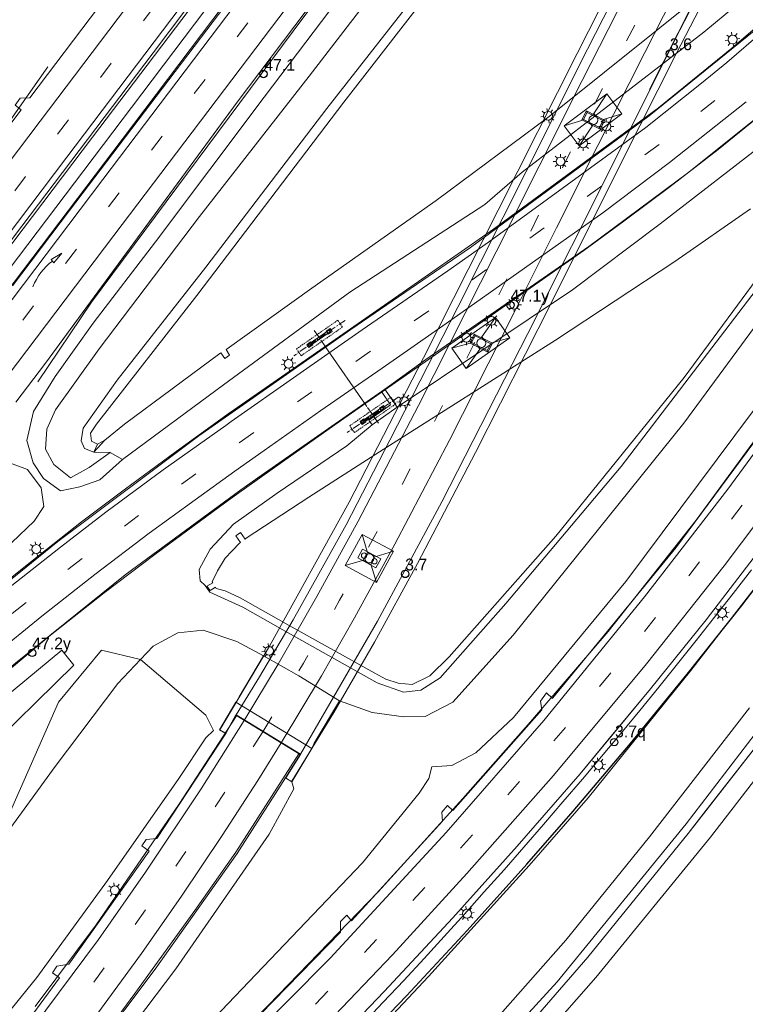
# Model space of a CAD drawing. Header units: metres. Extents: x 83575 to 86200, y 450600 to 453750.
# Tile 56 of 94: x 84977 to 85100, y 452133 to 452299. Entities that reach past the tile are written whole.
import ezdxf
from ezdxf.enums import TextEntityAlignment as Align

# ---------------------------------------------------------------- set-up
doc = ezdxf.new("R2010")
doc.units = ezdxf.units.M
for name, pattern in [('39strp', [12, 3, -9]), ('CENTER', [2, 1.25, -0.25, 0.25, -0.25]), ('DASHED2', [0.375, 0.25, -0.125])]:
    doc.linetypes.add(name, pattern=pattern)
for name, color, linetype, lineweight in [('bw-bs-portaal', 253, 'Continuous', 18), ('gr-bs-geleiderail', 253, 'geleiderail', 18), ('gw-bs-grondwerklijn', 253, 'Continuous', 18), ('kd-bs-kadastralegrens', 253, 'Continuous', 18), ('kw-bs-hamerstuk', 253, 'Continuous', 18), ('kw-bs-pijler', 253, 'Continuous', 18), ('kw-bs-poer', 253, 'Continuous', 18), ('kw-bs-viaduct', 253, 'Continuous', 18), ('mk-bs-39streep 0.15', 253, '39strp', 18), ('mk-bs-pijlverdrijf750', 253, 'Continuous', 18), ('mk-bs-streep 0.15', 253, 'Continuous', 18), ('vh-bs-randverharding', 253, 'Continuous', 18), ('wm-bs-hectometerbord text', 253, 'Continuous', 18), ('wm-bs-lichtmast', 253, 'Continuous', 18), ('wm-bs-lijnverlich', 253, 'lijnverlich', 18)]:
    doc.layers.add(name, color=color, linetype=linetype, lineweight=lineweight)
doc.layers.add('gv-bs-scherm ingemeten', color=7, linetype='scherm')
doc.styles.add('rtw_iso', font='iso-rtw.shx')
doc.linetypes.add('geleiderail', pattern='A,2,-1,[175,RTW.shx,S=0.5,R=0,X=0,Y=0],-1', length=4)
doc.linetypes.add('lijnverlich', pattern='A,0,-5,[22,RTW.shx,S=1,R=0,X=-0.625,Y=0],2.5,-0.5,[3,RTW.shx,S=0.5,R=0,X=0,Y=0],-0.5,2.5,[22,RTW.shx,S=1,R=180,X=0.625,Y=0],-5', length=16)
doc.linetypes.add('scherm', pattern='A,8,-2,[18,RTW.shx,S=1,R=0,X=0,Y=0],-2', length=12)

# ---------------------------------------------------------------- blocks, each defined once
blk = doc.blocks.new('poer SB40-flat-85')
h = blk.add_hatch()
h.set_pattern_fill('ACET-2D-ANSI31', color=252, angle=34.7134, style=0)
h.set_pattern_definition([(79.71335845, (-85036.8497, -452232.312), (-3.123967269, 0.566968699), [])])
h.paths.add_polyline_path([(-1.79, -1.24), (1.79, 1.24), (1.59, 1.53), (-1.99, -0.95)])
at = {"layer": 'bw-bs-portaal', "linetype": 'CENTER'}
for points in [[(4.22, 3.13), (-4.42, -2.85)], [(0.87, -1.25), (-1.07, 1.54)]]:
    blk.add_lwpolyline(points, dxfattribs=at)
at = {"layer": 'bw-bs-portaal', "linetype": 'DASHED2'}
blk.add_lwpolyline([(-3.19, -2.85), (3.79, 1.99), (3, 3.14), (-3.99, -1.7)], close=True, dxfattribs=at)
at = {"layer": 'bw-bs-portaal', "linetype": 'CENTER'}
for points in [[(1.39, 0.81), (1.04, 1.3), (1.7, 1.76), (2.04, 1.26), (1.39, 0.81)], [(-1.9, -1.47), (-2.24, -0.98), (-1.59, -0.52), (-1.24, -1.01), (-1.9, -1.47)]]:
    blk.add_lwpolyline(points, close=True, dxfattribs=at)
at = {"layer": 'bw-bs-portaal', "linetype": 'Continuous'}
blk.add_lwpolyline([(1.79, 1.24), (1.59, 1.53), (-1.99, -0.95), (-1.79, -1.24)], close=True, dxfattribs=at)
blk = doc.blocks.new('poer SB40-flat-86')
h = blk.add_hatch()
h.set_pattern_fill('ACET-2D-ANSI31', color=252, angle=34.7134, style=0)
h.set_pattern_definition([(79.71335845, (-85027.8536, -452245.2976), (-3.123967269, 0.566968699), [])])
h.paths.add_polyline_path([(-1.79, -1.24), (1.79, 1.24), (1.59, 1.53), (-1.99, -0.95)])
at = {"layer": 'bw-bs-portaal', "linetype": 'CENTER'}
for points in [[(4.22, 3.13), (-4.42, -2.85)], [(0.87, -1.25), (-1.07, 1.54)]]:
    blk.add_lwpolyline(points, dxfattribs=at)
at = {"layer": 'bw-bs-portaal', "linetype": 'DASHED2'}
blk.add_lwpolyline([(-3.19, -2.85), (3.79, 1.99), (3, 3.14), (-3.99, -1.7)], close=True, dxfattribs=at)
at = {"layer": 'bw-bs-portaal', "linetype": 'CENTER'}
for points in [[(1.39, 0.81), (1.04, 1.3), (1.7, 1.76), (2.04, 1.26), (1.39, 0.81)], [(-1.9, -1.47), (-2.24, -0.98), (-1.59, -0.52), (-1.24, -1.01), (-1.9, -1.47)]]:
    blk.add_lwpolyline(points, close=True, dxfattribs=at)
at = {"layer": 'bw-bs-portaal', "linetype": 'Continuous'}
blk.add_lwpolyline([(1.79, 1.24), (1.59, 1.53), (-1.99, -0.95), (-1.79, -1.24)], close=True, dxfattribs=at)
blk = doc.blocks.new('pijlvr-flat-9')
at = {"layer": 'mk-bs-pijlverdrijf750'}
for p, q in [((4.87, 5.66), (3.06, 4.62)), ((3.54, 4.05), (4.87, 5.66)), ((3.06, 4.62), (3.54, 4.05)), ((3.3, 4.34), (3.3, 4.34)), ((3.3, 4.34), (3.3, 4.34))]:
    blk.add_line(p, q, dxfattribs=at)
blk.add_arc((9.36, -3.7), 10.06, 126.9853, 158.4147, dxfattribs=at)
blk = doc.blocks.new('HMP1-flat-90')
at = {"color": 253}
blk.add_circle((0, 0), 0.625, dxfattribs=at)
blk = doc.blocks.new('HMP1-flat-91')
at = {"color": 253}
blk.add_circle((0, 0), 0.625, dxfattribs=at)
blk = doc.blocks.new('HMP1-flat-93')
at = {"color": 253}
blk.add_circle((0, 0), 0.625, dxfattribs=at)
blk = doc.blocks.new('HMP1-flat-94')
at = {"color": 253}
blk.add_circle((0, 0), 0.625, dxfattribs=at)
blk = doc.blocks.new('HMP1-flat-95')
at = {"color": 253}
blk.add_circle((0, 0), 0.625, dxfattribs=at)
blk = doc.blocks.new('HMP1-flat-96')
at = {"color": 253}
blk.add_circle((0, 0), 0.625, dxfattribs=at)
blk = doc.blocks.new('lantaarnpaal-flat-2')
at = {"layer": 'wm-bs-lichtmast'}
for p, q in [((-0.6, 0.45), (-1, 0.75)), ((-0.11, 0.74), (-0.18, 1.24)), ((0.45, 0.6), (0.75, 1)), ((1.24, 0.18), (0.74, 0.11)), ((-0.74, -0.11), (-1.24, -0.18)), ((-0.45, -0.6), (-0.75, -1)), ((0.11, -0.74), (0.18, -1.24)), ((0.6, -0.45), (1, -0.75))]:
    blk.add_line(p, q, dxfattribs=at)
blk.add_circle((0, 0), 0.75, dxfattribs=at)
blk = doc.blocks.new('lantaarnpaal-flat-3')
at = {"layer": 'wm-bs-lichtmast'}
for p, q in [((-0.6, 0.45), (-1, 0.75)), ((-0.11, 0.74), (-0.18, 1.24)), ((0.45, 0.6), (0.75, 1)), ((1.24, 0.18), (0.74, 0.11)), ((-0.74, -0.11), (-1.24, -0.18)), ((-0.45, -0.6), (-0.75, -1)), ((0.11, -0.74), (0.18, -1.24)), ((0.6, -0.45), (1, -0.75))]:
    blk.add_line(p, q, dxfattribs=at)
blk.add_circle((0, 0), 0.75, dxfattribs=at)
blk = doc.blocks.new('lantaarnpaal-flat-23')
at = {"layer": 'wm-bs-lichtmast'}
for p, q in [((-0.6, 0.45), (-1, 0.75)), ((-0.11, 0.74), (-0.18, 1.24)), ((0.45, 0.6), (0.75, 1)), ((1.24, 0.18), (0.74, 0.11)), ((-0.74, -0.11), (-1.24, -0.18)), ((-0.45, -0.6), (-0.75, -1)), ((0.11, -0.74), (0.18, -1.24)), ((0.6, -0.45), (1, -0.75))]:
    blk.add_line(p, q, dxfattribs=at)
blk.add_circle((0, 0), 0.75, dxfattribs=at)
blk = doc.blocks.new('lantaarnpaal-flat-24')
at = {"layer": 'wm-bs-lichtmast'}
for p, q in [((-0.6, 0.45), (-1, 0.75)), ((-0.11, 0.74), (-0.18, 1.24)), ((0.45, 0.6), (0.75, 1)), ((1.24, 0.18), (0.74, 0.11)), ((-0.74, -0.11), (-1.24, -0.18)), ((-0.45, -0.6), (-0.75, -1)), ((0.11, -0.74), (0.18, -1.24)), ((0.6, -0.45), (1, -0.75))]:
    blk.add_line(p, q, dxfattribs=at)
blk.add_circle((0, 0), 0.75, dxfattribs=at)
blk = doc.blocks.new('lantaarnpaal-flat-25')
at = {"layer": 'wm-bs-lichtmast'}
for p, q in [((-0.75, 0), (-1.25, 0)), ((-0.88, 0.88), (-0.53, 0.53)), ((0, 0.75), (0, 1.25)), ((0.53, 0.53), (0.88, 0.88)), ((0.75, 0), (1.25, 0)), ((-0.53, -0.53), (-0.88, -0.88)), ((0, -0.75), (0, -1.25)), ((0.53, -0.53), (0.88, -0.88))]:
    blk.add_line(p, q, dxfattribs=at)
blk.add_circle((0, 0), 0.75, dxfattribs=at)
blk = doc.blocks.new('lantaarnpaal-flat-26')
at = {"layer": 'wm-bs-lichtmast'}
for p, q in [((-0.75, 0), (-1.25, 0)), ((-0.88, 0.88), (-0.53, 0.53)), ((0, 0.75), (0, 1.25)), ((0.53, 0.53), (0.88, 0.88)), ((0.75, 0), (1.25, 0)), ((-0.53, -0.53), (-0.88, -0.88)), ((0, -0.75), (0, -1.25)), ((0.53, -0.53), (0.88, -0.88))]:
    blk.add_line(p, q, dxfattribs=at)
blk.add_circle((0, 0), 0.75, dxfattribs=at)
blk = doc.blocks.new('lantaarnpaal-flat-48')
at = {"layer": 'wm-bs-lichtmast'}
for p, q in [((-0.6, 0.45), (-1, 0.75)), ((-0.11, 0.74), (-0.18, 1.24)), ((0.45, 0.6), (0.75, 1)), ((1.24, 0.18), (0.74, 0.11)), ((-0.74, -0.11), (-1.24, -0.18)), ((-0.45, -0.6), (-0.75, -1)), ((0.11, -0.74), (0.18, -1.24)), ((0.6, -0.45), (1, -0.75))]:
    blk.add_line(p, q, dxfattribs=at)
blk.add_circle((0, 0), 0.75, dxfattribs=at)
blk = doc.blocks.new('lantaarnpaal-flat-49')
at = {"layer": 'wm-bs-lichtmast'}
for p, q in [((-0.75, 0), (-1.25, 0)), ((-0.88, 0.88), (-0.53, 0.53)), ((0, 0.75), (0, 1.25)), ((0.53, 0.53), (0.88, 0.88)), ((0.75, 0), (1.25, 0)), ((-0.53, -0.53), (-0.88, -0.88)), ((0, -0.75), (0, -1.25)), ((0.53, -0.53), (0.88, -0.88))]:
    blk.add_line(p, q, dxfattribs=at)
blk.add_circle((0, 0), 0.75, dxfattribs=at)
blk = doc.blocks.new('lantaarnpaal-flat-97')
at = {"layer": 'wm-bs-lichtmast'}
for p, q in [((-0.6, 0.45), (-1, 0.75)), ((-0.11, 0.74), (-0.18, 1.24)), ((0.45, 0.6), (0.75, 1)), ((1.24, 0.18), (0.74, 0.11)), ((-0.74, -0.11), (-1.24, -0.18)), ((-0.45, -0.6), (-0.75, -1)), ((0.11, -0.74), (0.18, -1.24)), ((0.6, -0.45), (1, -0.75))]:
    blk.add_line(p, q, dxfattribs=at)
blk.add_circle((0, 0), 0.75, dxfattribs=at)
blk = doc.blocks.new('lantaarnpaal-flat-98')
at = {"layer": 'wm-bs-lichtmast'}
for p, q in [((-0.75, 0), (-1.25, 0)), ((-0.88, 0.88), (-0.53, 0.53)), ((0, 0.75), (0, 1.25)), ((0.53, 0.53), (0.88, 0.88)), ((0.75, 0), (1.25, 0)), ((-0.53, -0.53), (-0.88, -0.88)), ((0, -0.75), (0, -1.25)), ((0.53, -0.53), (0.88, -0.88))]:
    blk.add_line(p, q, dxfattribs=at)
blk.add_circle((0, 0), 0.75, dxfattribs=at)
blk = doc.blocks.new('lantaarnpaal-flat-122')
at = {"layer": 'wm-bs-lichtmast'}
for p, q in [((-0.75, 0), (-1.25, 0)), ((-0.88, 0.88), (-0.53, 0.53)), ((0, 0.75), (0, 1.25)), ((0.53, 0.53), (0.88, 0.88)), ((0.75, 0), (1.25, 0)), ((-0.53, -0.53), (-0.88, -0.88)), ((0, -0.75), (0, -1.25)), ((0.53, -0.53), (0.88, -0.88))]:
    blk.add_line(p, q, dxfattribs=at)
blk.add_circle((0, 0), 0.75, dxfattribs=at)
blk = doc.blocks.new('lantaarnpaal-flat-143')
at = {"layer": 'wm-bs-lichtmast'}
for p, q in [((-0.6, 0.45), (-1, 0.75)), ((-0.11, 0.74), (-0.18, 1.24)), ((0.45, 0.6), (0.75, 1)), ((1.24, 0.18), (0.74, 0.11)), ((-0.74, -0.11), (-1.24, -0.18)), ((-0.45, -0.6), (-0.75, -1)), ((0.11, -0.74), (0.18, -1.24)), ((0.6, -0.45), (1, -0.75))]:
    blk.add_line(p, q, dxfattribs=at)
blk.add_circle((0, 0), 0.75, dxfattribs=at)
blk = doc.blocks.new('lantaarnpaal-flat-144')
at = {"layer": 'wm-bs-lichtmast'}
for p, q in [((-0.6, 0.45), (-1, 0.75)), ((-0.11, 0.74), (-0.18, 1.24)), ((0.45, 0.6), (0.75, 1)), ((1.24, 0.18), (0.74, 0.11)), ((-0.74, -0.11), (-1.24, -0.18)), ((-0.45, -0.6), (-0.75, -1)), ((0.11, -0.74), (0.18, -1.24)), ((0.6, -0.45), (1, -0.75))]:
    blk.add_line(p, q, dxfattribs=at)
blk.add_circle((0, 0), 0.75, dxfattribs=at)
blk = doc.blocks.new('lantaarnpaal-flat-145')
at = {"layer": 'wm-bs-lichtmast'}
for p, q in [((-0.6, 0.45), (-1, 0.75)), ((-0.11, 0.74), (-0.18, 1.24)), ((0.45, 0.6), (0.75, 1)), ((1.24, 0.18), (0.74, 0.11)), ((-0.74, -0.11), (-1.24, -0.18)), ((-0.45, -0.6), (-0.75, -1)), ((0.11, -0.74), (0.18, -1.24)), ((0.6, -0.45), (1, -0.75))]:
    blk.add_line(p, q, dxfattribs=at)
blk.add_circle((0, 0), 0.75, dxfattribs=at)
blk = doc.blocks.new('lantaarnpaal-flat-173')
at = {"layer": 'wm-bs-lichtmast'}
for p, q in [((-0.6, 0.45), (-1, 0.75)), ((-0.11, 0.74), (-0.18, 1.24)), ((0.45, 0.6), (0.75, 1)), ((1.24, 0.18), (0.74, 0.11)), ((-0.74, -0.11), (-1.24, -0.18)), ((-0.45, -0.6), (-0.75, -1)), ((0.11, -0.74), (0.18, -1.24)), ((0.6, -0.45), (1, -0.75))]:
    blk.add_line(p, q, dxfattribs=at)
blk.add_circle((0, 0), 0.75, dxfattribs=at)
blk = doc.blocks.new('lantaarnpaal-flat-174')
at = {"layer": 'wm-bs-lichtmast'}
for p, q in [((-0.75, 0), (-1.25, 0)), ((-0.88, 0.88), (-0.53, 0.53)), ((0, 0.75), (0, 1.25)), ((0.53, 0.53), (0.88, 0.88)), ((0.75, 0), (1.25, 0)), ((-0.53, -0.53), (-0.88, -0.88)), ((0, -0.75), (0, -1.25)), ((0.53, -0.53), (0.88, -0.88))]:
    blk.add_line(p, q, dxfattribs=at)
blk.add_circle((0, 0), 0.75, dxfattribs=at)

msp = doc.modelspace()

# ---------------------------------------------------------------- linework, layer by layer
at = {"layer": 'bw-bs-portaal', "flags": 128}
msp.add_lwpolyline([(85028.72, 452244.04), (85035.78, 452233.85)], dxfattribs=at)
at = {"layer": 'gr-bs-geleiderail', "flags": 128}
for points in [[(85045.9, 452354.1), (85020.82, 452320.85), (84989.43, 452279.36), (84952.49, 452230.59), (84913.82, 452179.55), (84888.91, 452146.61), (84855.27, 452102.39), (84835.65, 452076.6), (84811.11, 452044.75)], [(85048.89, 452351.11), (85032.91, 452329.96), (84994.42, 452279), (84956.5, 452228.93), (84910.58, 452168.3), (84892.86, 452144.9), (84858.98, 452100.3), (84858.7, 452099.95), (84814.16, 452041.79)], [(85057.47, 452342.53), (85025.09, 452299.74), (84989.27, 452251.52), (84980.17, 452238.03)], [(85083.48, 452287.42), (85093.27, 452306.73)], [(85101.79, 452298.21), (85097.42, 452294.4), (85085.02, 452284.36), (85057.15, 452263.81), (85045.06, 452255.4), (85025.37, 452241.68), (85013.26, 452233.26), (85012.75, 452232.89), (85003.55, 452226.29), (84995, 452219.98), (84987.58, 452214.38), (84979.2, 452207.81), (84970.87, 452201.14), (84961.68, 452193.85)], [(84908.35, 452193.91), (84919.88, 452208.32), (84927.15, 452218.02), (84944.06, 452240.31), (84956.92, 452257.35), (84970.56, 452275.21), (84973.71, 452279.74), (84981.86, 452291.26)], [(84953.12, 452168.68), (84961.06, 452176.47), (84965.88, 452181.12), (84972.85, 452187.35), (84982.04, 452195), (84991.39, 452202.37), (84999.92, 452208.86), (85011.7, 452217.56), (85013.76, 452219.02), (85021.51, 452224.51), (85031.29, 452231.47), (85046.17, 452241.83), (85072.44, 452260.22), (85079.19, 452265.17), (85086.7, 452270.8), (85095.1, 452277.31), (85104.38, 452284.86), (85110.15, 452289.84)], [(85130.09, 452269.91), (85123.22, 452259.05), (85109.45, 452239.34), (85091.37, 452214.68), (85076.54, 452195.84), (85063.41, 452180.57), (85051.96, 452167.66), (85037.65, 452151.89), (85019.16, 452132.69), (85004.1, 452117.64), (84987.49, 452101.8), (84974.91, 452090.4), (84968.77, 452084.96), (84964.77, 452081.62), (84949.39, 452069.2)], [(84979.74, 452132.5), (84990.05, 452146.31), (85004.02, 452166.64), (85013.74, 452181.61)], [(85024.26, 452175.2), (85013.64, 452158.59), (85006.7, 452148.73), (84996.57, 452134.68), (84987.14, 452121.9), (84978.07, 452110.43), (84967.74, 452098.11), (84958.16, 452087.04), (84938.9, 452066.12)]]:
    msp.add_lwpolyline(points, dxfattribs=at)
at = {"layer": 'gv-bs-scherm ingemeten', "flags": 128}
msp.add_lwpolyline([(85025.82, 452117.16), (85034.19, 452125.65), (85042.46, 452134.31), (85052.7, 452145.31), (85062.77, 452156.54), (85070.6, 452165.48), (85080.27, 452176.91), (85089.88, 452188.66), (85099.11, 452200.25), (85108.3, 452212.26), (85118.94, 452226.65), (85127.61, 452238.89), (85134.39, 452248.75), (85136.15, 452251.33), (85144.45, 452263.86), (85154.09, 452279.02), (85158.84, 452286.71), (85166.56, 452299.61), (85168.55, 452303.03), (85169.08, 452304), (85171.04, 452307.35), (85179.8, 452322.99), (85188.29, 452338.84), (85196.59, 452354.85), (85203.42, 452368.38), (85208.69, 452379.09), (85216.57, 452395.22), (85224.52, 452411.47), (85233.75, 452430.21), (85241.8, 452446.29), (85249.96, 452462.47), (85256.74, 452475.85), (85264.98, 452491.87), (85271.84, 452505.21), (85278.07, 452517.1)], dxfattribs=at)
at = {"layer": 'gw-bs-grondwerklijn'}
for points in [[(85092.7, 452165.14), (85102.82, 452178.1), (85113.64, 452192.63), (85127.77, 452212.58), (85143.27, 452235.23), (85151.73, 452248.27), (85156.79, 452256.19), (85157.2, 452255.94), (85157.25, 452256.02), (85156.48, 452256.5), (85157.05, 452257.41), (85157.91, 452256.87), (85157.96, 452256.96), (85157.6, 452257.18), (85162.07, 452264.65), (85173.82, 452283.7), (85185.4, 452304.05), (85193.5, 452318.23), (85201.98, 452333.91), (85210.23, 452350)], [(85094.57, 452305.43), (85066.56, 452282.88), (85047.44, 452268.68), (85026.46, 452253.86), (85012.15, 452243.63), (85011.98, 452243.53), (85012.58, 452242.57), (85011.78, 452241.99), (85011.1, 452242.95), (85010.94, 452242.83), (84994.82, 452230.9), (84991.49, 452228.21), (84990.25, 452227.5), (84989.22, 452228.03), (84989.07, 452229.35), (84990.08, 452230.87), (85007.03, 452252.61), (85031.89, 452285.27), (85064.94, 452327.89)], [(85108.96, 452265.34), (85089.34, 452238.75), (85067.67, 452211.96), (85049.69, 452191.57), (85046.42, 452188.34), (85043.42, 452186.89), (85041.03, 452187.14), (85038.98, 452187.79), (85037.1, 452188.79), (85022.11, 452197.14), (85014.36, 452201.52), (85011.81, 452202.72), (85010.32, 452203.14), (85010.22, 452203.32), (85009.28, 452202.78), (85008.75, 452203.53), (85009.73, 452204.09), (85009.63, 452204.26), (85010.53, 452206.11), (85011.8, 452208.25), (85013.03, 452209.49), (85014.24, 452210.76), (85014.4, 452210.88), (85013.6, 452212), (85014.39, 452212.59), (85015.22, 452211.48), (85015.38, 452211.6), (85025.96, 452218.57), (85037.25, 452225.82), (85067.64, 452245.1), (85087.79, 452258.35), (85100.54, 452267.25)], [(84948.67, 452023.46), (84949.25, 452023.91), (84977.85, 452047.24), (84993.6, 452060.49), (85005.6, 452070.76), (85027.09, 452090.9), (85047.09, 452111.54), (85059.85, 452125.57), (85073.07, 452140.82), (85090.03, 452161.73), (85092.7, 452165.14)]]:
    msp.add_lwpolyline(points, dxfattribs=at)
at = {"layer": 'gw-bs-grondwerklijn', "flags": 128}
for points in [[(84992.41, 452226.11), (84994.48, 452224.94), (84990.65, 452221.46), (84987.29, 452220.29), (84984.01, 452219.65), (84981.11, 452221.72), (84979.41, 452224.34), (84978.34, 452228.12), (84979.45, 452233.01), (84983.13, 452238.93), (84989.52, 452247.93), (85000.06, 452261.7), (85018.42, 452286.16), (85035.14, 452308.28), (85049.08, 452326.85), (85054.65, 452333.56), (85055.32, 452335.2), (85059.31, 452340.69)], [(85059.31, 452340.69), (85055.32, 452335.2), (85054.65, 452333.56), (85049.08, 452326.85), (85035.14, 452308.28), (85018.42, 452286.16), (85000.06, 452261.7), (84989.52, 452247.93), (84983.13, 452238.93)], [(85062.6, 452337.4), (85048.85, 452319.42), (85026, 452289.68), (85007.49, 452265.96), (84990.52, 452243.6), (84983.16, 452233.29), (84981.71, 452230.06), (84981.47, 452226.68), (84982.86, 452224.05), (84985.68, 452221.83), (84988.84, 452223.58)], [(85066.95, 452333.05), (85059.24, 452322.84), (85029.02, 452284.2), (85008.58, 452257.44), (84993.6, 452238.33), (84987.86, 452230.19), (84987.52, 452228.1), (84988.09, 452226.78), (84989.63, 452226.13), (84992.41, 452226.11), (84988.84, 452223.58), (84985.68, 452221.83), (84982.86, 452224.05), (84981.47, 452226.68), (84981.71, 452230.06), (84983.16, 452233.29), (84990.52, 452243.6), (85007.49, 452265.96), (85026, 452289.68), (85048.85, 452319.42), (85062.6, 452337.4)], [(84990.25, 452227.5), (84989.63, 452226.13), (84988.09, 452226.78), (84987.52, 452228.1), (84987.86, 452230.19), (84993.6, 452238.33), (85008.58, 452257.44), (85029.02, 452284.2), (85059.24, 452322.84), (85066.95, 452333.05)], [(85068.03, 452331.97), (85068.03, 452331.97), (85064.94, 452327.89), (85031.89, 452285.27), (85007.03, 452252.61), (84990.08, 452230.87), (84989.07, 452229.35), (84989.22, 452228.03)], [(84976.47, 452234.62), (84981.46, 452241.22), (85013.85, 452285.27), (85037.18, 452316.24)], [(84979.45, 452233.01), (84978.34, 452228.12), (84979.41, 452224.34), (84981.11, 452221.72), (84984.01, 452219.65), (84987.29, 452220.29), (84990.65, 452221.46), (84994.48, 452224.94), (85011.52, 452237.54), (85032.89, 452253.22), (85055.71, 452268.02), (85061.99, 452273.45), (85092.68, 452297.11), (85098.24, 452301.76)], [(85101.19, 452297.34), (85083.43, 452283), (85053.25, 452260.73), (85033.07, 452246.91), (85007.36, 452228.94), (84983.57, 452211.06), (84961.84, 452193.49)], [(85112.56, 452287.44), (85103.93, 452279.18), (85085.32, 452264.73), (85070.51, 452253.58), (85040.88, 452233.78), (85038.82, 452236.82), (85039.6, 452237.36), (85045.75, 452241.8), (85073.28, 452260.9), (85090.14, 452273.48), (85101.17, 452282.3), (85110.03, 452289.97)], [(85031.12, 452184.16), (85036.68, 452182.15), (85041.99, 452181.45), (85045.59, 452181.47), (85050.28, 452183.89), (85060.49, 452195.23), (85089.3, 452231.08), (85114.59, 452265.43), (85122.74, 452277.26)], [(85114.59, 452265.43), (85089.3, 452231.08), (85060.49, 452195.23), (85050.28, 452183.89), (85045.59, 452181.47), (85041.99, 452181.45), (85036.68, 452182.15), (85031.12, 452184.16), (85024.29, 452188.35), (85018.32, 452191.74), (85013.78, 452194.19), (85008.12, 452196.1), (85003.84, 452195.61), (84999.65, 452193.38), (84997.55, 452191.15), (84990.96, 452192.72), (84983.66, 452183.91), (84975.15, 452164.6), (84973.04, 452159.22), (84964.2, 452145.39), (84953.12, 452128.86)], [(84872.16, 451985.4), (84881.48, 451993.47), (84902.42, 452011.73), (84916.73, 452024.18), (84932.9, 452037.74), (84945.32, 452048.38), (84951.27, 452053.49), (84975.29, 452074.22), (84993.45, 452090.85), (85014.34, 452110.57), (85021.92, 452117.72), (85025.32, 452121.07), (85038.7, 452135.01), (85050.28, 452147.47), (85061.13, 452159.57), (85071.77, 452171.82), (85083.67, 452186.14), (85093.09, 452197.83), (85103.24, 452211.05), (85111.9, 452222.74), (85127.24, 452244.08), (85137.3, 452258.99), (85138.74, 452261.26)], [(85141.24, 452258.43), (85125.59, 452235.85), (85110.68, 452215.35), (85090.47, 452189.27), (85073.17, 452167.75), (85063.2, 452156.34), (85046.19, 452137.56), (85029.89, 452120.21), (85010.72, 452101.72), (85005.52, 452096.48), (84998.12, 452089.86), (84977.92, 452071.64), (84947.24, 452045.63), (84919.16, 452021.59)], [(84972.32, 452187.26), (84994.96, 452205.41), (85014.45, 452219.79), (85038.22, 452236.4), (85039.77, 452234.14), (85036.11, 452231.57), (85036.63, 452230.8), (85032.35, 452227.22), (85020.6, 452219.21), (85013.21, 452214.01), (85009.29, 452209.76), (85007.43, 452206.33), (85007.59, 452204.41), (85008.46, 452203.6), (85009.22, 452202.52), (85014.81, 452199.95), (85021.56, 452196.11), (85037.51, 452187.17), (85041.97, 452185.6), (85044.87, 452185.93), (85048.12, 452188.02), (85059.22, 452200.58), (85078.72, 452223.76), (85103.14, 452255.74)], [(85101.08, 452233.22), (85079.5, 452204.33), (85060.53, 452181.33), (85054.17, 452175.34), (85050.12, 452173.23), (85046.73, 452172.97), (85046.24, 452171.03), (85044.59, 452168.56), (85035.05, 452156.78), (85013.44, 452134.19), (84993.19, 452112.88)], [(84989.63, 452226.13), (84991.49, 452228.21)], [(84974.95, 452224.51), (84978.42, 452223.23), (84980.72, 452220.15), (84981.22, 452216.96), (84979.56, 452214.49), (84975.8, 452210.87)], [(84975.8, 452210.87), (84979.56, 452214.49), (84981.22, 452216.96), (84980.72, 452220.15), (84978.42, 452223.23), (84974.95, 452224.51)], [(85035.07, 452129.55), (85038.54, 452133.22), (85041.99, 452136.9), (85045.42, 452140.61), (85048.83, 452144.33), (85052.23, 452148.08), (85055.6, 452151.84), (85058.95, 452155.61), (85062.28, 452159.41), (85065.6, 452163.22), (85068.89, 452167.05), (85072.17, 452170.89), (85075.42, 452174.76), (85078.65, 452178.64), (85081.86, 452182.53), (85085.06, 452186.45), (85088.23, 452190.38), (85091.38, 452194.32), (85094.51, 452198.29), (85097.62, 452202.27), (85100.71, 452206.26)], [(84970.25, 452174.5), (84986.24, 452190.18), (84984.26, 452192.7), (84974.38, 452184.56), (84955.05, 452165.85), (84932.88, 452144.84), (84918.7, 452130.9), (84899.68, 452109.73), (84875.99, 452081.57), (84854.27, 452054.14), (84830.75, 452024.71)], [(84997.55, 452191.15), (84993.69, 452187.05), (84983.11, 452173.03), (84973.04, 452159.22), (84975.15, 452164.6), (84983.66, 452183.91), (84990.96, 452192.72)], [(84973.04, 452159.22), (84983.11, 452173.03), (84993.69, 452187.05), (84997.55, 452191.15), (85008.58, 452181.7), (85009.88, 452179.14), (85008.58, 452177.91), (85003.98, 452171.02), (84991.93, 452153.79), (84980.03, 452137.38), (84962.32, 452115.67), (84949.49, 452100.07), (84945.38, 452095.65), (84937.12, 452086.87), (84926.92, 452075.72), (84909.43, 452057.94), (84888.41, 452037.75), (84863.88, 452014.96), (84852.78, 452004.24)], [(84910.28, 451995.48), (84936.28, 452015.48), (84966.81, 452039.68), (84992.44, 452061.14), (85005.4, 452072.75), (85018.03, 452084.34), (85039.36, 452105.65), (85052.95, 452120.25), (85067.88, 452136.65), (85089.68, 452163.37), (85107.81, 452187.02)], [(85107.81, 452187.02), (85089.68, 452163.37), (85067.88, 452136.65), (85052.95, 452120.25), (85039.36, 452105.65), (85018.03, 452084.34), (85005.4, 452072.75), (84992.44, 452061.14), (84966.81, 452039.68), (84936.28, 452015.48), (84910.28, 451995.48)], [(84910.93, 452000.41), (84937.63, 452021.28), (84965.92, 452043.24), (84989.84, 452063.93), (85010.23, 452082.08), (85031.63, 452102.9), (85050.63, 452122.47), (85069.36, 452143.72), (85083.49, 452161.16), (85100.37, 452182.98)], [(85102.82, 452178.1), (85090.03, 452161.73), (85073.07, 452140.82), (85059.85, 452125.57), (85047.09, 452111.54), (85027.09, 452090.9), (85005.6, 452070.76), (84993.6, 452060.49), (84977.85, 452047.24), (84949.25, 452023.91), (84929, 452008.34), (84914.09, 451996.71)], [(84981.81, 452110.2), (85003.47, 452138.83), (85019.25, 452161.61), (85023.41, 452169.27), (85023.11, 452170.48), (85026.46, 452176.07), (85026.88, 452176.97)]]:
    msp.add_lwpolyline(points, dxfattribs=at)
at = {"layer": 'kd-bs-kadastralegrens'}
msp.add_lwpolyline([(85061.4, 452122.51), (85074.46, 452137.39), (85093.79, 452161.11), (85110.41, 452182.64), (85125.25, 452203.28), (85142.56, 452228.09), (85156.25, 452248.76), (85171.34, 452273.38), (85184.83, 452296.41), (85196.02, 452316.43), (85204.17, 452331.73), (85212.66, 452348.15), (85213.62, 452350)], dxfattribs=at)
at = {"layer": 'kw-bs-hamerstuk'}
for p, q in [((85072.96, 452283.54), (85072.85, 452283.81)), ((85072.37, 452282.37), (85072.09, 452282.31)), ((85075.64, 452282.18), (85075.93, 452282.24)), ((85075.06, 452281.02), (85075.18, 452280.73)), ((85054.03, 452245.84), (85053.91, 452246.11)), ((85053.45, 452244.67), (85053.19, 452244.6)), ((85056.08, 452243.36), (85056.17, 452243.05)), ((85057.01, 452244.57), (85056.17, 452243.05)), ((85056.71, 452244.49), (85057.01, 452244.57))]:
    msp.add_line(p, q, dxfattribs=at)
msp.add_lwpolyline([(85037.3, 452206.61), (85034.23, 452208.3), (85035.03, 452209.78), (85038.12, 452208.13)], close=True, dxfattribs=at)
for points in [[(85072.09, 452282.31, 0), (85072.85, 452283.81, 0), (85075.93, 452282.24, 0), (85075.18, 452280.73, 0), (85072.09, 452282.31, 0)], [(85072.96, 452283.54, 0), (85075.64, 452282.18, 0), (85075.06, 452281.02, 0), (85072.37, 452282.37, 0), (85072.96, 452283.54, 0)], [(85056.17, 452243.05, 0), (85053.19, 452244.6, 0), (85053.91, 452246.11, 0), (85057.01, 452244.57, 0)], [(85054.03, 452245.84, 0), (85056.71, 452244.49, 0), (85056.08, 452243.36, 0), (85053.45, 452244.67, 0), (85054.03, 452245.84, 0)]]:
    msp.add_polyline3d(points, dxfattribs=at)
for centre in [(85035.29, 452208.68), (85037.05, 452207.73)]:
    msp.add_circle(centre, 0.45, dxfattribs=at)
at = {"layer": 'kw-bs-pijler'}
for points in [[(85073.96, 452283.25), (85074.12, 452283.37), (85074.36, 452283.04)], [(85073.95, 452281.36), (85073.82, 452281.27), (85073.63, 452281.52)], [(85055.05, 452245.54), (85055.21, 452245.65), (85055.42, 452245.36)], [(85054.99, 452243.67), (85054.84, 452243.56), (85054.65, 452243.84)]]:
    msp.add_lwpolyline(points, dxfattribs=at)
msp.add_lwpolyline([(85035.87, 452209.22), (85035.15, 452207.9), (85036.47, 452207.19), (85037.18, 452208.51)], close=True, dxfattribs=at)
at = {"layer": 'kw-bs-pijler', "linetype": 'Continuous'}
for centre, radius in [((85074.01, 452282.28), 0.751), ((85055.09, 452244.58), 0.751), ((85036.17, 452208.21), 0.75)]:
    msp.add_circle(centre, radius, dxfattribs=at)
at = {"layer": 'kw-bs-poer', "linetype": 'Continuous'}
for points in [[(85078.83, 452283.34), (85076.3, 452286.7), (85069.11, 452281.29), (85071.64, 452277.93)], [(85059.92, 452245.46), (85057.51, 452248.91), (85050.14, 452243.75), (85052.54, 452240.31)], [(85034.96, 452212.27), (85040.24, 452209.41), (85037.38, 452204.14), (85032.1, 452207)]]:
    msp.add_lwpolyline(points, close=True, dxfattribs=at)
for points in [[(85076.3, 452286.7), (85074.12, 452283.37)], [(85075.73, 452282.39), (85078.83, 452283.34)], [(85069.11, 452281.29), (85072.22, 452282.25)], [(85071.64, 452277.93), (85073.82, 452281.27)], [(85057.51, 452248.91), (85055.21, 452245.65)], [(85056.87, 452244.64), (85059.92, 452245.46)], [(85050.14, 452243.75), (85053.22, 452244.59)], [(85054.84, 452243.56), (85052.54, 452240.31)], [(85034.96, 452212.27), (85035.83, 452209.35)], [(85037.33, 452208.55), (85040.24, 452209.41)], [(85032.1, 452207), (85035.02, 452207.87)], [(85036.51, 452207.05), (85037.38, 452204.14)]]:
    msp.add_lwpolyline(points, dxfattribs=at)
at = {"layer": 'kw-bs-viaduct', "flags": 128}
for points in [[(85022.06, 452171.14), (85024.55, 452175.08), (85013.6, 452181.77), (85011.91, 452178.68), (85010.93, 452179.23), (85019.32, 452193.4), (85032.79, 452217.7), (85045.35, 452242.07), (85057.95, 452267.03), (85071.3, 452293.53), (85082.71, 452316.09), (85083.12, 452316.9), (85094.02, 452337.88), (85103.67, 452356.23)], [(85013.67, 452181.78), (85017.61, 452188.22), (85023.31, 452197.81), (85032.24, 452213.86), (85039.62, 452228.16), (85051.13, 452250.68), (85062.59, 452273.47), (85073.01, 452294.25), (85083.65, 452315.13), (85084.07, 452315.93), (85092.72, 452332.42), (85102.8, 452352.03), (85114.04, 452346.07), (85110.02, 452338.8), (85104.16, 452327.51), (85095.95, 452311.74), (85093.34, 452306.66), (85087.85, 452295.95), (85077.74, 452275.73), (85062.93, 452246.2), (85048.45, 452217.75), (85037.57, 452197.59), (85024.54, 452175.15)], [(85114.04, 452346.07), (85110.02, 452338.8), (85104.16, 452327.51), (85095.95, 452311.74), (85093.34, 452306.66), (85087.85, 452295.95), (85077.74, 452275.73), (85062.93, 452246.2), (85048.45, 452217.75), (85037.57, 452197.59), (85024.54, 452175.15)], [(85106.49, 452329.34), (85096.91, 452310.79), (85094.29, 452305.69), (85087.99, 452293.44), (85078.8, 452275.15), (85066.76, 452251.11), (85054.12, 452226.1), (85044.29, 452207.33), (85037.04, 452194.04), (85030.18, 452182.19), (85023.1, 452170.55)], [(85014.21, 452184.8), (85018.32, 452191.74), (85024.29, 452188.35), (85031.12, 452184.16), (85026.88, 452176.97)], [(85013.62, 452181.7), (85011.93, 452178.61), (85010.86, 452179.22), (85013.6, 452183.92), (85026.46, 452176.07), (85023.11, 452170.48), (85021.99, 452171.12), (85024.49, 452175.06)], [(85021.99, 452171.12), (85024.49, 452175.06), (85013.62, 452181.7), (85011.93, 452178.61), (85010.86, 452179.22), (85013.6, 452183.92), (85026.46, 452176.07), (85023.11, 452170.48)], [(85031.12, 452184.16), (85026.88, 452176.97), (85026.46, 452176.07)], [(85013.62, 452181.7), (85024.49, 452175.06)], [(85013.67, 452181.78), (85024.54, 452175.15)]]:
    msp.add_lwpolyline(points, dxfattribs=at)
at = {"layer": 'mk-bs-39streep 0.15', "flags": 128}
for points in [[(85269.13, 452633.6), (85249.07, 452607.05), (85227.84, 452578.97), (85205.94, 452550.02), (85183.07, 452519.83), (85161.6, 452491.4), (85139.94, 452462.72), (85118.07, 452433.86), (85096.58, 452405.45), (85074.92, 452376.83), (85053.04, 452347.95), (85039.8, 452330.59), (85004.16, 452283.51), (84963.09, 452229.28), (84920.31, 452172.74), (84898.16, 452143.46), (84877.48, 452116.26), (84862.82, 452097.01), (84847.17, 452076.46), (84817.84, 452038.21)], [(85304.41, 452603.37), (85302.93, 452601), (85285.77, 452569.69), (85274.8, 452548.89), (85263.8, 452527.78), (85252.84, 452506.76), (85241.96, 452485.66), (85230.97, 452464.8), (85219.97, 452443.92), (85208.73, 452422.94), (85203.09, 452413.01), (85196.9, 452402.54), (85190.55, 452392.47), (85183.41, 452381.88), (85177.09, 452372.97), (85170.29, 452363.61), (85161.26, 452352.2), (85153.6, 452343.06), (85145.88, 452334.19), (85137.89, 452325.59), (85129.57, 452317.06), (85121.18, 452308.96), (85112.57, 452300.92), (85105.38, 452294.62), (85103.65, 452293.1), (85094.61, 452285.66), (85085.17, 452278.18), (85049.81, 452252.55), (85039.65, 452245.49), (85027.51, 452237.1), (85013.18, 452227.02), (85010.62, 452225.22), (84998.54, 452216.48), (84982.23, 452204.04), (84970.62, 452194.65), (84954.83, 452181.12), (84943.98, 452171.22), (84929.01, 452156.71), (84918.72, 452146.08), (84909.95, 452136.57), (84902.92, 452128.77), (84895.38, 452119.91), (84885.09, 452107.8), (84871.2, 452091.02), (84854.9, 452071.31), (84824.07, 452032.15)], [(85043.31, 452358.82), (85001.6, 452303.8), (84942.4, 452225.57), (84886.21, 452151.16), (84874.21, 452135.32), (84851.93, 452106.09), (84851.27, 452105.25), (84829.64, 452077.09), (84807.52, 452048.24)], [(85018.16, 452178.88), (85025.06, 452190.48), (85031.15, 452201.14), (85037.02, 452211.85), (85041.4, 452220.05), (85047.03, 452231.03), (85058.16, 452252.97), (85069.16, 452274.91), (85076.05, 452288.62), (85088.01, 452311.98)], [(85133.84, 452266.16), (85130.56, 452261.01), (85110.22, 452231.81), (85088.74, 452203.38), (85072.05, 452182.82), (85056.64, 452164.82), (85040.76, 452147.33), (85024.4, 452130.05), (85009.66, 452115.4), (84990.45, 452097.19), (84966.13, 452075.3), (84945.94, 452057.77), (84921.15, 452036.56), (84885.08, 452005.72), (84867.22, 451990.2)], [(85018.16, 452178.88), (85012.22, 452169.45), (85005.55, 452159.2), (84998.57, 452149.07), (84991.43, 452139.07), (84984.13, 452129.17), (84976.81, 452119.77), (84969.32, 452110.51), (84961.73, 452101.41), (84954.52, 452093.29), (84945.85, 452083.83), (84931.35, 452068.62), (84914.39, 452052.03), (84886.08, 452025.31), (84868.78, 452008.95), (84858.22, 451998.96)]]:
    msp.add_lwpolyline(points, dxfattribs=at)
at = {"layer": 'mk-bs-streep 0.15', "flags": 128}
for points in [[(85038.82, 452359.01), (85022.89, 452338.07), (84980.55, 452282.09), (84936.28, 452223.53), (84883.28, 452153.52), (84848.23, 452107.42), (84847.25, 452106.14), (84804.9, 452050.8)], [(85044.04, 452353.79), (85016, 452316.89), (84985.06, 452276.03), (84957.79, 452239.9), (84930.11, 452203.38), (84908.99, 452175.46), (84889.08, 452149.13), (84865.64, 452118.21), (84854.16, 452103.19), (84839.43, 452083.9), (84810.12, 452045.72)], [(85049.07, 452348.86), (85048.21, 452347.6), (84991.14, 452272.21), (84941.14, 452206.11), (84895.29, 452145.54), (84859.91, 452099.08), (84859.26, 452098.24), (84815.21, 452040.77)], [(85054.34, 452343.79), (85042.23, 452327.77), (84993.01, 452262.76), (84943.99, 452197.97), (84901.37, 452141.65), (84877.07, 452109.7)], [(85085.27, 452314.73), (85072.12, 452288.96), (85057.58, 452260.03), (85044.46, 452234.04), (85034.31, 452214.48), (85027.3, 452201.75), (85020.8, 452190.34), (85015.04, 452180.82)], [(85021.31, 452177.03), (85028.08, 452188.36), (85033.69, 452198.16), (85040.49, 452210.59), (85049.71, 452228.16), (85060.57, 452249.65), (85067.8, 452264.08), (85074.76, 452278), (85082.71, 452293.7), (85090.67, 452309.33)], [(85102.72, 452297.28), (85096.59, 452292), (85092.28, 452288.48), (85082.87, 452281), (85056.33, 452261.63), (85049.42, 452256.78), (85034.99, 452246.84), (85023.91, 452239.13), (85012.86, 452231.34), (85011.92, 452230.68), (85001.36, 452223.15), (84991.65, 452216.02), (84984.03, 452210.11), (84975.51, 452203.42), (84969.15, 452198.24), (84963.82, 452193.72), (84957.42, 452188.26), (84949.99, 452181.71), (84939.42, 452171.99), (84928.74, 452161.68), (84919.44, 452152.12), (84906.82, 452138.63), (84892.87, 452122.66), (84879.92, 452107.45)], [(85099.84, 452285.37), (85086.91, 452275.12), (85075.62, 452266.61), (85049.17, 452247.92), (85038.35, 452240.35), (85027.99, 452233.21), (85018.39, 452226.44), (85013.48, 452222.93), (85006.77, 452218.13), (84998.96, 452212.46), (84989.79, 452205.47), (84980.85, 452198.43), (84972.55, 452191.67), (84965.33, 452185.49), (84956.28, 452177.69), (84946.31, 452168.59), (84936.99, 452159.67), (84927.84, 452150.48), (84917.64, 452139.73), (84912.83, 452134.47), (84897.99, 452117.61)], [(85131.22, 452268.78), (85128.06, 452263.85), (85112.45, 452241.33), (85096.76, 452219.89), (85082.67, 452201.69), (85065.63, 452180.82), (85049.18, 452161.91), (85029.56, 452140.65), (85007.48, 452118.41), (84986.58, 452098.6), (84967.42, 452081.3), (84953.65, 452069.32), (84934.16, 452052.65), (84915, 452036.27), (84892.94, 452017.49), (84879.03, 452005.38), (84865.7, 451993.84), (84864.53, 451992.81)], [(85136.52, 452263.48), (85136.01, 452262.68), (85123.28, 452243.95), (85110.74, 452226.4), (85096.14, 452206.94), (85083, 452190.4), (85067.26, 452171.51), (85052.64, 452154.98), (85040.07, 452141.24), (85029.12, 452129.73), (85014.04, 452114.61), (85001.16, 452102.2), (84989.17, 452091.06), (84980.16, 452082.84), (84972.58, 452076.09), (84933.86, 452042.77), (84884.91, 452000.92), (84869.79, 451987.71)], [(85015.04, 452180.82), (85007.75, 452169.25), (84998.35, 452155.19), (84990.41, 452143.8), (84979.22, 452128.8), (84968.4, 452115.03), (84958.47, 452103.2), (84952.3, 452096.17), (84936.59, 452079.34), (84916.02, 452058.63), (84886.6, 452030.69), (84865.03, 452010.34), (84855.67, 452001.44)], [(85021.31, 452177.03), (85017.33, 452170.67), (85011.34, 452161.39), (85004.46, 452151.12), (84997.7, 452141.47), (84990.3, 452131.39), (84982.95, 452121.58), (84973.61, 452109.95), (84965.2, 452099.89), (84957.31, 452090.86), (84943.08, 452075.7), (84927.61, 452059.92), (84910.92, 452043.78), (84890.95, 452024.79), (84871.43, 452006.41), (84860.84, 451996.41)]]:
    msp.add_lwpolyline(points, dxfattribs=at)
at = {"layer": 'vh-bs-randverharding'}
for p, q in [((85038.82, 452236.82), (85038.22, 452236.4)), ((85038.82, 452236.82), (85040.88, 452233.78)), ((85038.22, 452236.4), (85017.9, 452222.21))]:
    msp.add_line(p, q, dxfattribs=at)
for points in [[(84961.39, 452265.36), (84962.01, 452266.26), (84963.94, 452266.31), (84977.37, 452284.01), (84976.37, 452284.8), (84977.21, 452285.95), (84978.83, 452286.03), (84992.03, 452303.48), (84990.96, 452304.36), (84991.77, 452305.54), (84993.6, 452305.58), (85006.8, 452322.95), (85005.65, 452323.79), (85006.39, 452324.85), (85008.38, 452325.05), (85021.54, 452342.38), (85020.37, 452343.29), (85021.23, 452344.44), (85023.1, 452344.56), (85027.24, 452350)], [(85042.21, 452350), (85040.39, 452347.7), (84999.68, 452293.64), (84976.08, 452262.48), (84972.09, 452257.2)], [(84975.89, 452254.29), (84985.55, 452267.02), (85024.43, 452318.24), (85048.46, 452350)], [(85062.69, 452350), (85057.21, 452342.79), (85037.18, 452316.24), (85013.85, 452285.27), (84985.62, 452246.86)], [(85008.26, 452229.57), (85033.07, 452246.91), (85053.25, 452260.73), (85083.43, 452283), (85101.19, 452297.34), (85101.96, 452298.03), (85116.7, 452311.25), (85132.6, 452326.91), (85148, 452343.62), (85153.29, 452350)], [(85168.34, 452350), (85162.56, 452342.91), (85152.92, 452331.64), (85143.86, 452321.73), (85135.84, 452313.64), (85119.95, 452298.55), (85110.03, 452289.97), (85101.17, 452282.3), (85090.14, 452273.48), (85073.28, 452260.9), (85045.75, 452241.8), (85039.6, 452237.36), (85038.82, 452236.82)], [(85067.15, 452184.63), (85087.96, 452209.97), (85109.81, 452239.48), (85125.97, 452262.66), (85139.36, 452284.01), (85138.78, 452285.85), (85139.57, 452287.1), (85140.71, 452286.36), (85149.98, 452301.65), (85149.36, 452303.2), (85150.09, 452304.48), (85151.26, 452303.87), (85156.94, 452313.45), (85162.51, 452323.41), (85161.81, 452325), (85162.45, 452326.31), (85163.7, 452325.67), (85172.52, 452341.83), (85171.92, 452343.41), (85172.51, 452344.65), (85173.69, 452344.07), (85176.73, 452350)], [(85190.33, 452350), (85188.51, 452346.49), (85177.67, 452326.11), (85168.42, 452309.21), (85158.19, 452291.9), (85148.09, 452275.99), (85137.3, 452258.99), (85127.24, 452244.08), (85111.9, 452222.74), (85103.24, 452211.05), (85093.09, 452197.83), (85083.67, 452186.14), (85076.49, 452177.5)], [(84985.62, 452246.86), (84981.46, 452241.22), (84976.47, 452234.62)], [(85040.88, 452233.78), (85036.63, 452230.8), (85036.11, 452231.57), (85039.77, 452234.14), (85038.22, 452236.4)], [(84961.84, 452193.49), (84983.57, 452211.06), (85007.36, 452228.94), (85008.26, 452229.57)], [(85017.9, 452222.21), (85014.45, 452219.79), (84994.96, 452205.41), (84972.32, 452187.26), (84958.02, 452174.39), (84949.92, 452167.03)], [(85015.51, 452128.83), (85031.33, 452145.06), (85031.28, 452146.84), (85032.37, 452147.93), (85033.16, 452146.95), (85048.53, 452163.78), (85048.4, 452165.35), (85049.4, 452166.48), (85050.29, 452165.62), (85065.33, 452182.64), (85065.11, 452184.11), (85066.09, 452185.47), (85067.1, 452184.56), (85067.15, 452184.63)], [(84908.99, 452053.72), (84923.19, 452067.44), (84938.8, 452083.26), (84951.8, 452097.63), (84958.33, 452104.86), (84969.32, 452117.93), (84975.44, 452125.88), (84983.83, 452137.32), (84982.64, 452138.2), (84983.38, 452139.29), (84985.42, 452139.66), (84999.01, 452158.74), (84997.77, 452159.63), (84998.5, 452160.7), (85000.27, 452160.89), (85011.93, 452178.61), (85011.91, 452178.68), (85013.6, 452181.77), (85024.55, 452175.08), (85022.06, 452171.14), (85021.99, 452171.12), (85013.85, 452158.33), (85000, 452138.81), (84984.65, 452118.34)], [(85076.49, 452177.5), (85071.77, 452171.82), (85061.13, 452159.57), (85050.28, 452147.47), (85038.7, 452135.01), (85025.32, 452121.07), (85021.92, 452117.72), (85014.34, 452110.57)]]:
    msp.add_lwpolyline(points, dxfattribs=at)
at = {"layer": 'wm-bs-lijnverlich'}
msp.add_lwpolyline([(85047.48, 452352.52), (84995.99, 452284.42), (84941.69, 452212.64), (84886.98, 452140.75), (84857.01, 452101.15), (84832.78, 452069.15), (84812.71, 452043.2)], dxfattribs=at)

# ---------------------------------------------------------------- block references
for name, p in [('lantaarnpaal-flat-3', (85097.55, 452295.88)), ('HMP1-flat-96', (85086.95, 452293.49)), ('HMP1-flat-91', (85018.3, 452290.06)), ('lantaarnpaal-flat-173', (85066.37, 452283)), ('lantaarnpaal-flat-26', (85076.21, 452281.2)), ('lantaarnpaal-flat-122', (85072.3, 452278.34)), ('lantaarnpaal-flat-174', (85068.47, 452275.28)), ('pijlvr-flat-9', (84979.35, 452254.11)), ('lantaarnpaal-flat-25', (85060.64, 452251.08)), ('HMP1-flat-95', (85060.02, 452251.01)), ('poer SB40-flat-86', (85027.85, 452245.3)), ('lantaarnpaal-flat-49', (85056.81, 452248.34)), ('lantaarnpaal-flat-98', (85052.58, 452245.51)), ('lantaarnpaal-flat-143', (85022.53, 452241.08)), ('poer SB40-flat-85', (85036.85, 452232.31)), ('lantaarnpaal-flat-23', (85042.08, 452234.77)), ('lantaarnpaal-flat-2', (84979.93, 452209.78)), ('HMP1-flat-94', (85042.23, 452205.58)), ('lantaarnpaal-flat-48', (85095.74, 452198.97)), ('lantaarnpaal-flat-144', (85019.25, 452192.59)), ('HMP1-flat-90', (84979.22, 452192.24)), ('HMP1-flat-93', (85077.55, 452177.15)), ('lantaarnpaal-flat-24', (85074.89, 452173.28)), ('lantaarnpaal-flat-97', (84993.18, 452152.14)), ('lantaarnpaal-flat-145', (85052.67, 452148.18))]:
    msp.add_blockref(name, p)

# ---------------------------------------------------------------- texts
at = {"layer": 'wm-bs-hectometerbord text', "style": 'rtw_iso'}
for s, p in [('3.6', (85086.95, 452293.48)), ('47.1', (85018.42, 452290)), ('47.1y', (85060.02, 452251)), ('3.7', (85042.23, 452205.57)), ('47.2y', (84979.22, 452192.23)), ('3.7q', (85077.68, 452177.37))]:
    msp.add_text(s, height=2, dxfattribs=at).set_placement(p, align=Align.BOTTOM_LEFT)

doc.saveas('drawing.dxf')
